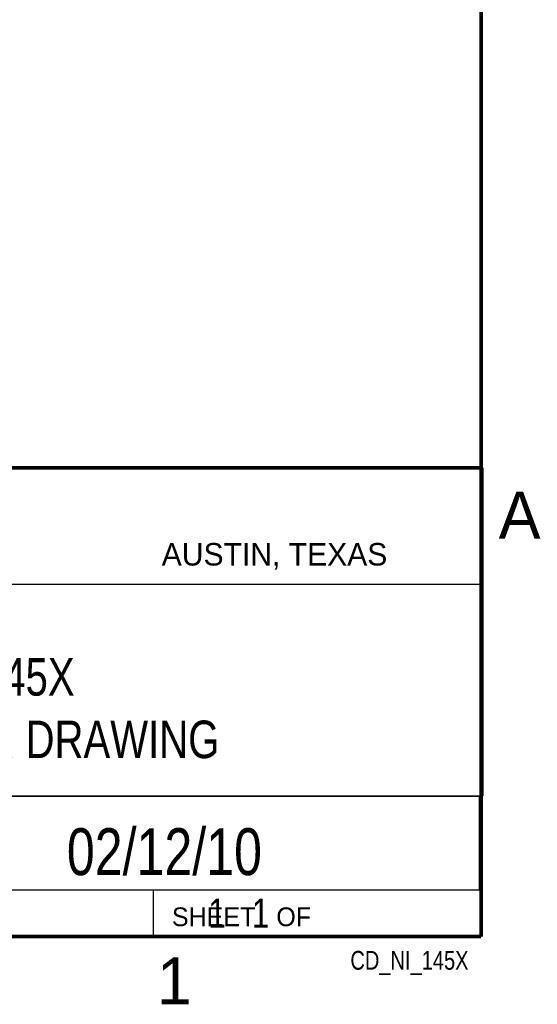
# Model space of a CAD drawing. Header units: inches. Extents: x 0 to 34, y 0 to 22.
# Tile 15 of 17: x 31 to 33.8, y 0.1 to 5.4. Entities that reach past the tile are written whole.
import ezdxf
from ezdxf.enums import TextEntityAlignment as Align

# ---------------------------------------------------------------- set-up
doc = ezdxf.new("R2010")
doc.units = ezdxf.units.IN
doc.header["$LTSCALE"] = 1.87
doc.header["$MEASUREMENT"] = 0
doc.layers.get('0').update_dxf_attribs({"linetype": 'CONTINUOUS'})
doc.styles.get("Standard").update_dxf_attribs({"font": 'txt', "width": 0.8})

msp = doc.modelspace()

# ---------------------------------------------------------------- linework, layer by layer
at = {"color": 2, "linetype": 'CONTINUOUS'}
for p, q in [((28.3793, 3.0003), (33.5093, 3.0003)), ((33.5093, 3.0003), (33.5093, 1.2503)), ((28.7231, 2.38), (33.5, 2.38)), ((28.3793, 1.2503), (33.5093, 1.2503)), ((30.13, 1.2499), (33.49, 1.2499)), ((33.49, 1.2499), (33.49, 0.7499)), ((28.38, 0.75), (33.5, 0.75)), ((30.13, 0.7499), (33.49, 0.7499)), ((31.75, 0.75), (33.5, 0.75)), ((31.75, 0.75), (31.75, 0.5)), ((33.5, 0.75), (33.5, 0.5)), ((31.75, 0.5), (33.5, 0.5)), ((32.4953, 0.5017), (33.4953, 0.5017)), ((32.4953, 0.5017), (32.4953, 0.5012)), ((32.4953, 0.5012), (33.4953, 0.5012)), ((33.4953, 0.5017), (33.4953, 0.5012))]:
    msp.add_line(p, q, dxfattribs=at)
at = {"color": 7, "linetype": 'CONTINUOUS', "const_width": 0.02}
for points in [[(33.5, 0.5), (33.5, 21.5)], [(25.58, 3), (33.5, 3)], [(0.5, 0.5), (33.5, 0.5)]]:
    msp.add_lwpolyline(points, dxfattribs=at)

# ---------------------------------------------------------------- texts
at = {"color": 2, "linetype": 'CONTINUOUS'}
for s, height, p in [('A', 0.25, (33.5939, 2.6228)), ('AUSTIN, TEXAS', 0.12, (31.7957, 2.479)), ('SHEET   OF', 0.1, (31.8499, 0.5557)), ('1', 0.25, (31.7706, 0.139))]:
    msp.add_text(s, height=height, dxfattribs=at).set_placement(p)
at = {"color": 7, "linetype": 'CONTINUOUS', "width": 0.8}
msp.add_text('02/12/10', height=0.25, dxfattribs=at).set_placement((31.81, 0.828), align=Align.CENTER)
at = {"color": 2, "linetype": 'CONTINUOUS', "width": 0.8}
msp.add_text('CD_NI_145X', height=0.1, dxfattribs=at).set_placement((33.4328, 0.3236), align=Align.RIGHT)
at = {"color": 7, "linetype": 'CONTINUOUS'}
for s, insert, char_height, width, attachment_point in [('NI 145X\\PCUSTOMER DRAWING', (30.9443, 1.9853), 0.2, 2.56, 2), ('     1   1', (31.8125, 0.7031), 0.15625, 1.25, 1)]:
    msp.add_mtext(s, dxfattribs=dict(at, insert=insert, char_height=char_height, width=width, attachment_point=attachment_point))

doc.saveas('drawing.dxf')
